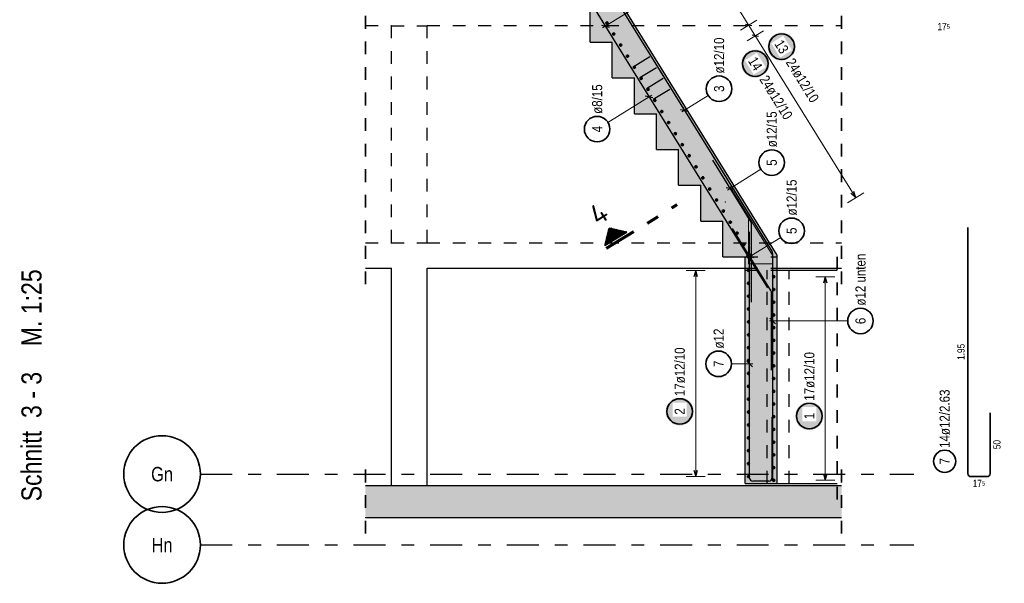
# Model space of a CAD drawing. Header units: millimetres. Extents: x 0 to 30.7, y 0 to 21.
# Tile 12 of 16: x 8.7 to 16.4, y 12.1 to 16.5. Entities that reach past the tile are written whole.
import ezdxf
from ezdxf.enums import TextEntityAlignment as Align

# ---------------------------------------------------------------- set-up
doc = ezdxf.new("R2010")
doc.units = ezdxf.units.MM
doc.linetypes.add('DASHDOTX2', pattern=[2, 1, -0.5, 0, -0.5])
doc.linetypes.add('HIDDEN', pattern=[0.375, 0.25, -0.125])
doc.layers.add('Achsen', color=7, linetype='Continuous', lineweight=20)
doc.layers.add('Schraffuren', color=7, linetype='Continuous', lineweight=20)
doc.styles.add('Arial Narrow', font='ARIALN.TTF')
doc.styles.add('isocp', font='isocp', dxfattribs={"width": 1.1})

msp = doc.modelspace()

# ---------------------------------------------------------------- hatches: boundary and pattern name
at = {"lineweight": 50}
h = msp.add_hatch(dxfattribs=at)
h.set_pattern_fill('Mau', color=4, scale=0.01, angle=481.78413, style=0, pattern_type=2)
h.set_pattern_definition([(481.78413, (0, 0), (-0.008500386, -0.0052672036), [])])
h.paths.add_polyline_path([(13.4346, 14.8711), (13.2646, 14.7657), (13.2969, 14.9034)])
at = {"lineweight": 25, "true_color": 0xffffff}
msp.add_hatch(color=7, dxfattribs=at).paths.add_polyline_path([(13.96, 13.4677), (13.9599, 13.4715), (13.9597, 13.4754), (13.9594, 13.4792), (13.9589, 13.483), (13.9583, 13.4868), (13.9576, 13.4906), (13.9567, 13.4943), (13.9557, 13.498), (13.9546, 13.5017), (13.9534, 13.5053), (13.952, 13.5089), (13.9505, 13.5124), (13.9489, 13.5159), (13.9471, 13.5193), (13.9453, 13.5227), (13.9433, 13.526), (13.9412, 13.5292), (13.939, 13.5323), (13.9367, 13.5354), (13.9343, 13.5384), (13.9317, 13.5413), (13.9291, 13.5441), (13.9264, 13.5468), (13.9236, 13.5494), (13.9207, 13.5519), (13.9177, 13.5544), (13.9147, 13.5567), (13.9115, 13.5589), (13.9083, 13.561), (13.905, 13.5629), (13.9016, 13.5648), (13.8982, 13.5666), (13.8947, 13.5682), (13.8912, 13.5697), (13.8876, 13.5711), (13.884, 13.5723), (13.8803, 13.5734), (13.8766, 13.5744), (13.8729, 13.5753), (13.8691, 13.576), (13.8653, 13.5766), (13.8615, 13.5771), (13.8577, 13.5774), (13.8538, 13.5776), (13.85, 13.5777), (13.8462, 13.5776), (13.8423, 13.5774), (13.8385, 13.5771), (13.8347, 13.5766), (13.8309, 13.576), (13.8271, 13.5753), (13.8234, 13.5744), (13.8197, 13.5734), (13.816, 13.5723), (13.8124, 13.5711), (13.8088, 13.5697), (13.8053, 13.5682), (13.8018, 13.5666), (13.7984, 13.5648), (13.795, 13.5629), (13.7917, 13.561), (13.7885, 13.5589), (13.7853, 13.5567), (13.7823, 13.5544), (13.7793, 13.5519), (13.7764, 13.5494), (13.7736, 13.5468), (13.7709, 13.5441), (13.7683, 13.5413), (13.7657, 13.5384), (13.7633, 13.5354), (13.761, 13.5323), (13.7588, 13.5292), (13.7567, 13.526), (13.7547, 13.5227), (13.7529, 13.5193), (13.7511, 13.5159), (13.7495, 13.5124), (13.748, 13.5089), (13.7466, 13.5053), (13.7454, 13.5017), (13.7443, 13.498), (13.7433, 13.4943), (13.7424, 13.4906), (13.7417, 13.4868), (13.7411, 13.483), (13.7406, 13.4792), (13.7403, 13.4754), (13.7401, 13.4715), (13.74, 13.4677), (13.7401, 13.4638), (13.7403, 13.46), (13.7406, 13.4562), (13.7411, 13.4524), (13.7417, 13.4486), (13.7424, 13.4448), (13.7433, 13.4411), (13.7443, 13.4374), (13.7454, 13.4337), (13.7466, 13.4301), (13.748, 13.4265), (13.7495, 13.4229), (13.7511, 13.4195), (13.7529, 13.416), (13.7547, 13.4127), (13.7567, 13.4094), (13.7588, 13.4062), (13.761, 13.403), (13.7633, 13.4), (13.7657, 13.397), (13.7683, 13.3941), (13.7709, 13.3913), (13.7736, 13.3886), (13.7764, 13.3859), (13.7793, 13.3834), (13.7823, 13.381), (13.7853, 13.3787), (13.7885, 13.3765), (13.7917, 13.3744), (13.795, 13.3724), (13.7984, 13.3706), (13.8018, 13.3688), (13.8053, 13.3672), (13.8088, 13.3657), (13.8124, 13.3643), (13.816, 13.3631), (13.8197, 13.3619), (13.8234, 13.361), (13.8271, 13.3601), (13.8309, 13.3594), (13.8347, 13.3588), (13.8385, 13.3583), (13.8423, 13.358), (13.8462, 13.3578), (13.85, 13.3577), (13.8538, 13.3578), (13.8577, 13.358), (13.8615, 13.3583), (13.8653, 13.3588), (13.8691, 13.3594), (13.8729, 13.3601), (13.8766, 13.361), (13.8803, 13.3619), (13.884, 13.3631), (13.8876, 13.3643), (13.8912, 13.3657), (13.8947, 13.3672), (13.8982, 13.3688), (13.9016, 13.3706), (13.905, 13.3724), (13.9083, 13.3744), (13.9115, 13.3765), (13.9147, 13.3787), (13.9177, 13.381), (13.9207, 13.3834), (13.9236, 13.3859), (13.9264, 13.3886), (13.9291, 13.3913), (13.9317, 13.3941), (13.9343, 13.397), (13.9367, 13.4), (13.939, 13.403), (13.9412, 13.4062), (13.9433, 13.4094), (13.9453, 13.4127), (13.9471, 13.416), (13.9489, 13.4195), (13.9505, 13.4229), (13.952, 13.4265), (13.9534, 13.4301), (13.9546, 13.4337), (13.9557, 13.4374), (13.9567, 13.4411), (13.9576, 13.4448), (13.9583, 13.4486), (13.9589, 13.4524), (13.9594, 13.4562), (13.9597, 13.46)])
at = {"layer": 'Schraffuren', "lineweight": 13, "true_color": 0xd7ffd7}
for points in [[(14.1886, 14.678), (14.6121, 14.678), (14.6121, 14.6922), (13.2241, 16.9322), (13.2241, 16.9339), (12.9741, 16.9339), (12.9741, 16.638), (13.1476, 16.638), (13.1476, 16.358), (13.3211, 16.358), (13.3211, 16.078), (13.4946, 16.078), (13.4946, 15.798), (13.6681, 15.798), (13.6681, 15.518), (13.8416, 15.518), (13.8416, 15.238), (14.0151, 15.238), (14.0151, 14.958), (14.1886, 14.958)], [(14.3622, 12.903), (14.6122, 12.903), (14.6122, 14.678), (14.3622, 14.678)], [(11.5922, 12.638), (11.5922, 12.888), (11.3888, 12.888), (11.3888, 12.638)], [(11.5922, 12.638), (11.8722, 12.638), (11.8722, 12.888), (11.5922, 12.888)], [(11.8722, 12.638), (15.1177, 12.638), (15.1177, 12.888), (11.8722, 12.888)]]:
    msp.add_hatch(color=254, dxfattribs=at).paths.add_polyline_path(points)
at = {"layer": 'Schraffuren', "lineweight": 25, "true_color": 0xffffff}
for points in [[(14.7579, 16.3231), (14.7578, 16.3269), (14.7576, 16.3307), (14.7573, 16.3345), (14.7568, 16.3384), (14.7562, 16.3422), (14.7555, 16.3459), (14.7546, 16.3497), (14.7536, 16.3534), (14.7525, 16.357), (14.7512, 16.3607), (14.7499, 16.3643), (14.7484, 16.3678), (14.7467, 16.3713), (14.745, 16.3747), (14.7431, 16.3781), (14.7411, 16.3813), (14.7391, 16.3846), (14.7369, 16.3877), (14.7345, 16.3908), (14.7321, 16.3938), (14.7296, 16.3967), (14.727, 16.3995), (14.7243, 16.4022), (14.7215, 16.4048), (14.7186, 16.4073), (14.7156, 16.4097), (14.7125, 16.412), (14.7094, 16.4142), (14.7062, 16.4163), (14.7029, 16.4183), (14.6995, 16.4202), (14.6961, 16.4219), (14.6926, 16.4235), (14.6891, 16.425), (14.6855, 16.4264), (14.6819, 16.4277), (14.6782, 16.4288), (14.6745, 16.4298), (14.6707, 16.4306), (14.667, 16.4314), (14.6632, 16.432), (14.6594, 16.4324), (14.6555, 16.4328), (14.6517, 16.433), (14.6479, 16.4331), (14.644, 16.433), (14.6402, 16.4328), (14.6364, 16.4324), (14.6326, 16.432), (14.6288, 16.4314), (14.625, 16.4306), (14.6213, 16.4298), (14.6175, 16.4288), (14.6139, 16.4277), (14.6102, 16.4264), (14.6067, 16.425), (14.6031, 16.4235), (14.5996, 16.4219), (14.5962, 16.4202), (14.5929, 16.4183), (14.5896, 16.4163), (14.5864, 16.4142), (14.5832, 16.412), (14.5801, 16.4097), (14.5772, 16.4073), (14.5743, 16.4048), (14.5714, 16.4022), (14.5687, 16.3995), (14.5661, 16.3967), (14.5636, 16.3938), (14.5612, 16.3908), (14.5589, 16.3877), (14.5567, 16.3846), (14.5546, 16.3813), (14.5526, 16.3781), (14.5507, 16.3747), (14.549, 16.3713), (14.5474, 16.3678), (14.5459, 16.3643), (14.5445, 16.3607), (14.5432, 16.357), (14.5421, 16.3534), (14.5411, 16.3497), (14.5403, 16.3459), (14.5395, 16.3422), (14.5389, 16.3384), (14.5385, 16.3345), (14.5381, 16.3307), (14.5379, 16.3269), (14.5379, 16.3231), (14.5379, 16.3192), (14.5381, 16.3154), (14.5385, 16.3116), (14.5389, 16.3077), (14.5395, 16.3039), (14.5403, 16.3002), (14.5411, 16.2964), (14.5421, 16.2927), (14.5432, 16.2891), (14.5445, 16.2854), (14.5459, 16.2818), (14.5474, 16.2783), (14.549, 16.2748), (14.5507, 16.2714), (14.5526, 16.2681), (14.5546, 16.2648), (14.5567, 16.2615), (14.5589, 16.2584), (14.5612, 16.2553), (14.5636, 16.2523), (14.5661, 16.2494), (14.5687, 16.2466), (14.5714, 16.2439), (14.5743, 16.2413), (14.5772, 16.2388), (14.5801, 16.2364), (14.5832, 16.2341), (14.5864, 16.2319), (14.5896, 16.2298), (14.5929, 16.2278), (14.5962, 16.2259), (14.5996, 16.2242), (14.6031, 16.2226), (14.6067, 16.2211), (14.6102, 16.2197), (14.6139, 16.2184), (14.6175, 16.2173), (14.6213, 16.2163), (14.625, 16.2155), (14.6288, 16.2147), (14.6326, 16.2141), (14.6364, 16.2137), (14.6402, 16.2133), (14.644, 16.2131), (14.6479, 16.2131), (14.6517, 16.2131), (14.6555, 16.2133), (14.6594, 16.2137), (14.6632, 16.2141), (14.667, 16.2147), (14.6707, 16.2155), (14.6745, 16.2163), (14.6782, 16.2173), (14.6819, 16.2184), (14.6855, 16.2197), (14.6891, 16.2211), (14.6926, 16.2226), (14.6961, 16.2242), (14.6995, 16.2259), (14.7029, 16.2278), (14.7062, 16.2298), (14.7094, 16.2319), (14.7125, 16.2341), (14.7156, 16.2364), (14.7186, 16.2388), (14.7215, 16.2413), (14.7243, 16.2439), (14.727, 16.2466), (14.7296, 16.2494), (14.7321, 16.2523), (14.7345, 16.2553), (14.7369, 16.2584), (14.7391, 16.2615), (14.7411, 16.2648), (14.7431, 16.2681), (14.745, 16.2714), (14.7467, 16.2748), (14.7484, 16.2783), (14.7499, 16.2818), (14.7512, 16.2854), (14.7525, 16.2891), (14.7536, 16.2927), (14.7546, 16.2964), (14.7555, 16.3002), (14.7562, 16.3039), (14.7568, 16.3077), (14.7573, 16.3116), (14.7576, 16.3154)], [(14.975, 13.4317), (14.9749, 13.4355), (14.9747, 13.4394), (14.9744, 13.4432), (14.9739, 13.447), (14.9733, 13.4508), (14.9726, 13.4546), (14.9717, 13.4583), (14.9707, 13.462), (14.9696, 13.4657), (14.9684, 13.4693), (14.967, 13.4729), (14.9655, 13.4764), (14.9639, 13.4799), (14.9621, 13.4833), (14.9603, 13.4867), (14.9583, 13.49), (14.9562, 13.4932), (14.954, 13.4963), (14.9517, 13.4994), (14.9493, 13.5024), (14.9467, 13.5053), (14.9441, 13.5081), (14.9414, 13.5108), (14.9386, 13.5134), (14.9357, 13.516), (14.9327, 13.5184), (14.9297, 13.5207), (14.9265, 13.5229), (14.9233, 13.525), (14.92, 13.5269), (14.9166, 13.5288), (14.9132, 13.5306), (14.9097, 13.5322), (14.9062, 13.5337), (14.9026, 13.5351), (14.899, 13.5363), (14.8953, 13.5374), (14.8916, 13.5384), (14.8879, 13.5393), (14.8841, 13.54), (14.8803, 13.5406), (14.8765, 13.5411), (14.8727, 13.5414), (14.8688, 13.5416), (14.865, 13.5417), (14.8612, 13.5416), (14.8573, 13.5414), (14.8535, 13.5411), (14.8497, 13.5406), (14.8459, 13.54), (14.8421, 13.5393), (14.8384, 13.5384), (14.8347, 13.5374), (14.831, 13.5363), (14.8274, 13.5351), (14.8238, 13.5337), (14.8203, 13.5322), (14.8168, 13.5306), (14.8134, 13.5288), (14.81, 13.5269), (14.8067, 13.525), (14.8035, 13.5229), (14.8003, 13.5207), (14.7973, 13.5184), (14.7943, 13.516), (14.7914, 13.5134), (14.7886, 13.5108), (14.7859, 13.5081), (14.7833, 13.5053), (14.7807, 13.5024), (14.7783, 13.4994), (14.776, 13.4963), (14.7738, 13.4932), (14.7717, 13.49), (14.7697, 13.4867), (14.7679, 13.4833), (14.7661, 13.4799), (14.7645, 13.4764), (14.763, 13.4729), (14.7616, 13.4693), (14.7604, 13.4657), (14.7593, 13.462), (14.7583, 13.4583), (14.7574, 13.4546), (14.7567, 13.4508), (14.7561, 13.447), (14.7556, 13.4432), (14.7553, 13.4394), (14.7551, 13.4355), (14.755, 13.4317), (14.7551, 13.4278), (14.7553, 13.424), (14.7556, 13.4202), (14.7561, 13.4164), (14.7567, 13.4126), (14.7574, 13.4088), (14.7583, 13.4051), (14.7593, 13.4014), (14.7604, 13.3977), (14.7616, 13.3941), (14.763, 13.3905), (14.7645, 13.3869), (14.7661, 13.3835), (14.7679, 13.38), (14.7697, 13.3767), (14.7717, 13.3734), (14.7738, 13.3702), (14.776, 13.367), (14.7783, 13.364), (14.7807, 13.361), (14.7833, 13.3581), (14.7859, 13.3553), (14.7886, 13.3526), (14.7914, 13.3499), (14.7943, 13.3474), (14.7973, 13.345), (14.8003, 13.3427), (14.8035, 13.3405), (14.8067, 13.3384), (14.81, 13.3364), (14.8134, 13.3346), (14.8168, 13.3328), (14.8203, 13.3312), (14.8238, 13.3297), (14.8274, 13.3283), (14.831, 13.3271), (14.8347, 13.3259), (14.8384, 13.325), (14.8421, 13.3241), (14.8459, 13.3234), (14.8497, 13.3228), (14.8535, 13.3223), (14.8573, 13.322), (14.8612, 13.3218), (14.865, 13.3217), (14.8688, 13.3218), (14.8727, 13.322), (14.8765, 13.3223), (14.8803, 13.3228), (14.8841, 13.3234), (14.8879, 13.3241), (14.8916, 13.325), (14.8953, 13.3259), (14.899, 13.3271), (14.9026, 13.3283), (14.9062, 13.3297), (14.9097, 13.3312), (14.9132, 13.3328), (14.9166, 13.3346), (14.92, 13.3364), (14.9233, 13.3384), (14.9265, 13.3405), (14.9297, 13.3427), (14.9327, 13.345), (14.9357, 13.3474), (14.9386, 13.3499), (14.9414, 13.3526), (14.9441, 13.3553), (14.9467, 13.3581), (14.9493, 13.361), (14.9517, 13.364), (14.954, 13.367), (14.9562, 13.3702), (14.9583, 13.3734), (14.9603, 13.3767), (14.9621, 13.38), (14.9639, 13.3835), (14.9655, 13.3869), (14.967, 13.3905), (14.9684, 13.3941), (14.9696, 13.3977), (14.9707, 13.4014), (14.9717, 13.4051), (14.9726, 13.4088), (14.9733, 13.4126), (14.9739, 13.4164), (14.9744, 13.4202), (14.9747, 13.424)]]:
    msp.add_hatch(color=7, dxfattribs=at).paths.add_polyline_path(points)
at = {"layer": 'Schraffuren', "lineweight": 50, "true_color": 0xffffff}
msp.add_hatch(color=7, dxfattribs=at).paths.add_polyline_path([(14.5515, 16.1896), (14.5514, 16.1935), (14.5512, 16.1973), (14.5509, 16.2011), (14.5504, 16.2049), (14.5498, 16.2087), (14.5491, 16.2125), (14.5482, 16.2162), (14.5472, 16.22), (14.5461, 16.2236), (14.5448, 16.2273), (14.5435, 16.2308), (14.542, 16.2344), (14.5403, 16.2379), (14.5386, 16.2413), (14.5367, 16.2446), (14.5348, 16.2479), (14.5327, 16.2511), (14.5305, 16.2543), (14.5282, 16.2574), (14.5257, 16.2603), (14.5232, 16.2632), (14.5206, 16.266), (14.5179, 16.2688), (14.5151, 16.2714), (14.5122, 16.2739), (14.5092, 16.2763), (14.5061, 16.2786), (14.503, 16.2808), (14.4998, 16.2829), (14.4965, 16.2849), (14.4931, 16.2868), (14.4897, 16.2885), (14.4862, 16.2901), (14.4827, 16.2916), (14.4791, 16.293), (14.4755, 16.2942), (14.4718, 16.2954), (14.4681, 16.2964), (14.4644, 16.2972), (14.4606, 16.298), (14.4568, 16.2986), (14.453, 16.299), (14.4492, 16.2994), (14.4453, 16.2996), (14.4415, 16.2996), (14.4376, 16.2996), (14.4338, 16.2994), (14.43, 16.299), (14.4262, 16.2986), (14.4224, 16.298), (14.4186, 16.2972), (14.4149, 16.2964), (14.4112, 16.2954), (14.4075, 16.2942), (14.4039, 16.293), (14.4003, 16.2916), (14.3967, 16.2901), (14.3933, 16.2885), (14.3898, 16.2868), (14.3865, 16.2849), (14.3832, 16.2829), (14.38, 16.2808), (14.3768, 16.2786), (14.3738, 16.2763), (14.3708, 16.2739), (14.3679, 16.2714), (14.3651, 16.2688), (14.3624, 16.266), (14.3597, 16.2632), (14.3572, 16.2603), (14.3548, 16.2574), (14.3525, 16.2543), (14.3503, 16.2511), (14.3482, 16.2479), (14.3462, 16.2446), (14.3444, 16.2413), (14.3426, 16.2379), (14.341, 16.2344), (14.3395, 16.2308), (14.3381, 16.2273), (14.3369, 16.2236), (14.3357, 16.22), (14.3347, 16.2162), (14.3339, 16.2125), (14.3332, 16.2087), (14.3326, 16.2049), (14.3321, 16.2011), (14.3318, 16.1973), (14.3315, 16.1935), (14.3315, 16.1896), (14.3315, 16.1858), (14.3318, 16.182), (14.3321, 16.1781), (14.3326, 16.1743), (14.3332, 16.1705), (14.3339, 16.1668), (14.3347, 16.163), (14.3357, 16.1593), (14.3369, 16.1556), (14.3381, 16.152), (14.3395, 16.1484), (14.341, 16.1449), (14.3426, 16.1414), (14.3444, 16.138), (14.3462, 16.1346), (14.3482, 16.1313), (14.3503, 16.1281), (14.3525, 16.125), (14.3548, 16.1219), (14.3572, 16.1189), (14.3597, 16.116), (14.3624, 16.1132), (14.3651, 16.1105), (14.3679, 16.1079), (14.3708, 16.1054), (14.3738, 16.103), (14.3768, 16.1006), (14.38, 16.0984), (14.3832, 16.0963), (14.3865, 16.0944), (14.3898, 16.0925), (14.3933, 16.0908), (14.3967, 16.0891), (14.4003, 16.0876), (14.4039, 16.0863), (14.4075, 16.085), (14.4112, 16.0839), (14.4149, 16.0829), (14.4186, 16.082), (14.4224, 16.0813), (14.4262, 16.0807), (14.43, 16.0802), (14.4338, 16.0799), (14.4376, 16.0797), (14.4415, 16.0796), (14.4453, 16.0797), (14.4492, 16.0799), (14.453, 16.0802), (14.4568, 16.0807), (14.4606, 16.0813), (14.4644, 16.082), (14.4681, 16.0829), (14.4718, 16.0839), (14.4755, 16.085), (14.4791, 16.0863), (14.4827, 16.0876), (14.4862, 16.0891), (14.4897, 16.0908), (14.4931, 16.0925), (14.4965, 16.0944), (14.4998, 16.0963), (14.503, 16.0984), (14.5061, 16.1006), (14.5092, 16.103), (14.5122, 16.1054), (14.5151, 16.1079), (14.5179, 16.1105), (14.5206, 16.1132), (14.5232, 16.116), (14.5257, 16.1189), (14.5282, 16.1219), (14.5305, 16.125), (14.5327, 16.1281), (14.5348, 16.1313), (14.5367, 16.1346), (14.5386, 16.138), (14.5403, 16.1414), (14.542, 16.1449), (14.5435, 16.1484), (14.5448, 16.152), (14.5461, 16.1556), (14.5472, 16.1593), (14.5482, 16.163), (14.5491, 16.1668), (14.5498, 16.1705), (14.5504, 16.1743), (14.5509, 16.1781), (14.5512, 16.182)])

# ---------------------------------------------------------------- linework, layer by layer
at = {"color": 2, "linetype": 'HIDDEN', "lineweight": 35, "ltscale": 0.25}
for p, q in [((11.3888, 14.463), (11.3888, 16.813)), ((15.1177, 14.463), (15.1177, 16.813)), ((15.0826, 12.778), (15.0826, 14.698)), ((11.3888, 12.513), (11.3888, 13.013)), ((15.1177, 12.513), (15.1177, 13.013))]:
    msp.add_line(p, q, dxfattribs=at)
at = {"color": 3, "linetype": 'HIDDEN', "lineweight": 25, "ltscale": 0.25}
for p, q in [((11.3888, 16.488), (11.5922, 16.488)), ((11.5922, 14.788), (11.5922, 16.488)), ((11.5922, 16.4856), (11.8722, 16.4856)), ((11.8722, 14.788), (11.8722, 16.488)), ((11.8722, 16.488), (15.1177, 16.488)), ((11.3888, 14.788), (11.5922, 14.788)), ((11.5922, 14.788), (11.8722, 14.788)), ((11.8722, 14.788), (15.1177, 14.788)), ((14.3622, 14.678), (14.6121, 14.678)), ((14.3622, 14.588), (14.6121, 14.588)), ((14.3622, 14.573), (14.6122, 14.573)), ((14.5352, 12.903), (14.5352, 14.573)), ((14.7082, 12.903), (14.7082, 14.573))]:
    msp.add_line(p, q, dxfattribs=at)
at = {"color": 9, "linetype": 'Continuous', "lineweight": 0}
for p, q in [((14.2444, 15.2265), (14.5761, 14.6911)), ((14.3882, 14.6231), (14.3882, 14.9771)), ((14.5761, 14.6911), (14.5762, 14.6231)), ((14.5762, 14.6231), (14.3882, 14.6231))]:
    msp.add_line(p, q, dxfattribs=at)
at = {"color": 1, "linetype": 'DASHDOTX2', "lineweight": 70, "ltscale": 0.25}
msp.add_line((13.2777, 14.7445), (13.8303, 15.0868), dxfattribs=at)
at = {"color": 2, "linetype": 'Continuous', "lineweight": 35}
for p, q in [((13.2646, 14.7657), (13.2969, 14.9034)), ((13.2969, 14.9034), (13.4346, 14.8711)), ((16.1058, 12.9821), (16.1058, 14.9081)), ((13.2646, 14.7657), (13.4346, 14.8711)), ((16.2807, 13.4581), (16.2807, 12.9821)), ((16.2567, 12.9581), (16.1298, 12.9581))]:
    msp.add_line(p, q, dxfattribs=at)
at = {"color": 3, "linetype": 'Continuous', "lineweight": 25}
for p, q in [((11.3888, 14.588), (11.5922, 14.588)), ((11.5922, 12.888), (11.5922, 14.588)), ((11.8722, 14.588), (14.3622, 14.588)), ((11.8722, 12.888), (11.8722, 14.588)), ((14.6121, 14.588), (15.1177, 14.588)), ((14.6122, 14.573), (15.0826, 14.573)), ((13.975, 14.572), (13.9616, 14.522)), ((13.9884, 14.522), (13.975, 14.572)), ((13.9616, 13.009), (13.975, 12.959)), ((13.975, 12.959), (13.9884, 13.009)), ((14.6122, 12.903), (15.0826, 12.903))]:
    msp.add_line(p, q, dxfattribs=at)
at = {"color": 5, "linetype": 'Continuous', "lineweight": 18}
for p, q in [((14.05, 14.572), (13.9, 14.572)), ((13.975, 12.959), (13.975, 14.572)), ((13.9, 12.959), (14.05, 12.959))]:
    msp.add_line(p, q, dxfattribs=at)
at = {"color": 9, "linetype": 'Continuous', "lineweight": 0}
for centre in [(14.2067, 15.1067), (14.6122, 14.678)]:
    msp.add_circle(centre, 0.00111, dxfattribs=at)
at = {"color": 4, "linetype": 'Continuous', "lineweight": 50}
for centre, radius in [((14.3882, 14.572), 0.006), ((14.3882, 14.572), 0.006), ((14.3882, 14.572), 0.0054), ((14.3882, 14.572), 0.0042), ((14.3882, 14.572), 0.003), ((14.3882, 14.572), 0.0018), ((14.3882, 14.572), 0.0006), ((14.3882, 14.4712), 0.006), ((14.3882, 14.4712), 0.006), ((14.3882, 14.4712), 0.0054), ((14.3882, 14.4712), 0.0042), ((14.3882, 14.4712), 0.003), ((14.3882, 14.4712), 0.0018), ((14.3882, 14.4712), 0.0006), ((14.3882, 14.3704), 0.006), ((14.3882, 14.3704), 0.006), ((14.3882, 14.3704), 0.0054), ((14.3882, 14.3704), 0.0042), ((14.3882, 14.3704), 0.003), ((14.3882, 14.3704), 0.0018), ((14.3882, 14.3704), 0.0006), ((14.3882, 14.2695), 0.006), ((14.3882, 14.2695), 0.006), ((14.3882, 14.2695), 0.0054), ((14.3882, 14.2695), 0.0042), ((14.3882, 14.2695), 0.003), ((14.3882, 14.2695), 0.0018), ((14.3882, 14.2695), 0.0006), ((14.3882, 14.1687), 0.006), ((14.3882, 14.1687), 0.006), ((14.3882, 14.1687), 0.0054), ((14.3882, 14.1687), 0.0042), ((14.3882, 14.1687), 0.003), ((14.3882, 14.1687), 0.0018), ((14.3882, 14.1687), 0.0006), ((14.3882, 14.0679), 0.006), ((14.3882, 14.0679), 0.006), ((14.3882, 14.0679), 0.0054), ((14.3882, 14.0679), 0.0042), ((14.3882, 14.0679), 0.003), ((14.3882, 14.0679), 0.0018), ((14.3882, 14.0679), 0.0006), ((14.3882, 13.9671), 0.006), ((14.3882, 13.9671), 0.006), ((14.3882, 13.9671), 0.0054), ((14.3882, 13.9671), 0.0042), ((14.3882, 13.9671), 0.003), ((14.3882, 13.9671), 0.0018), ((14.3882, 13.9671), 0.0006), ((14.3882, 13.8663), 0.006), ((14.3882, 13.8663), 0.006), ((14.3882, 13.8663), 0.0054), ((14.3882, 13.8663), 0.0042), ((14.3882, 13.8663), 0.003), ((14.3882, 13.8663), 0.0018), ((14.3882, 13.8663), 0.0006), ((14.3882, 13.7655), 0.006), ((14.3882, 13.7655), 0.006), ((14.3882, 13.7655), 0.0054), ((14.3882, 13.7655), 0.0042), ((14.3882, 13.7655), 0.003), ((14.3882, 13.7655), 0.0018), ((14.3882, 13.7655), 0.0006), ((14.3882, 13.6647), 0.006), ((14.3882, 13.6647), 0.006), ((14.3882, 13.6647), 0.0054), ((14.3882, 13.6647), 0.0042), ((14.3882, 13.6647), 0.003), ((14.3882, 13.6647), 0.0018), ((14.3882, 13.6647), 0.0006), ((14.3882, 13.5639), 0.006), ((14.3882, 13.5639), 0.006), ((14.3882, 13.5639), 0.0054), ((14.3882, 13.5639), 0.0042), ((14.3882, 13.5639), 0.003), ((14.3882, 13.5639), 0.0018), ((14.3882, 13.5639), 0.0006), ((14.3882, 13.463), 0.006), ((14.3882, 13.463), 0.006), ((14.3882, 13.463), 0.0054), ((14.3882, 13.463), 0.0042), ((14.3882, 13.463), 0.003), ((14.3882, 13.463), 0.0018), ((14.3882, 13.463), 0.0006), ((14.3882, 13.3622), 0.006), ((14.3882, 13.3622), 0.006), ((14.3882, 13.3622), 0.0054), ((14.3882, 13.3622), 0.0042), ((14.3882, 13.3622), 0.003), ((14.3882, 13.3622), 0.0018), ((14.3882, 13.3622), 0.0006), ((14.3882, 13.2614), 0.006), ((14.3882, 13.2614), 0.006), ((14.3882, 13.2614), 0.0054), ((14.3882, 13.2614), 0.0042), ((14.3882, 13.2614), 0.003), ((14.3882, 13.2614), 0.0018), ((14.3882, 13.2614), 0.0006), ((14.3882, 13.1606), 0.006), ((14.3882, 13.1606), 0.006), ((14.3882, 13.1606), 0.0054), ((14.3882, 13.1606), 0.0042), ((14.3882, 13.1606), 0.003), ((14.3882, 13.1606), 0.0018), ((14.3882, 13.1606), 0.0006), ((14.3882, 13.0598), 0.006), ((14.3882, 13.0598), 0.006), ((14.3882, 13.0598), 0.0054), ((14.3882, 13.0598), 0.0042), ((14.3882, 13.0598), 0.003), ((14.3882, 13.0598), 0.0018), ((14.3882, 13.0598), 0.0006), ((14.3882, 12.959), 0.006), ((14.3882, 12.959), 0.006), ((14.3882, 12.959), 0.0054), ((14.3882, 12.959), 0.0042), ((14.3882, 12.959), 0.003), ((14.3882, 12.959), 0.0018), ((14.3882, 12.959), 0.0006)]:
    msp.add_circle(centre, radius, dxfattribs=at)
at = {"color": 2, "linetype": 'Continuous', "lineweight": 35}
for centre, radius in [((13.85, 13.4677), 0.1), ((15.9247, 13.0777), 0.0875)]:
    msp.add_circle(centre, radius, dxfattribs=at)
for centre, start, end in [((16.1298, 12.9821), 180, 270), ((16.2567, 12.9821), 270, 0)]:
    msp.add_arc(centre, 0.024, start, end, dxfattribs=at)
at = {"layer": 'Achsen', "color": 3, "linetype": 'DASHDOTX2', "lineweight": 25, "ltscale": 0.25}
for p, q in [((10.0962, 12.978), (15.684, 12.978)), ((10.0962, 12.423), (15.684, 12.423))]:
    msp.add_line(p, q, dxfattribs=at)
at = {"layer": 'Achsen', "color": 2, "linetype": 'Continuous', "lineweight": 35}
for centre in [(9.7962, 12.978), (9.7962, 12.423)]:
    msp.add_circle(centre, 0.3, dxfattribs=at)
at = {"layer": 'Schraffuren', "color": 3, "linetype": 'Continuous', "lineweight": 25}
for p, q in [((13.0496, 17.1758), (14.5735, 14.7165)), ((13.0115, 16.8956), (14.5366, 14.4344)), ((13.1476, 16.358), (13.1476, 16.638)), ((13.1927, 16.6032), (13.4932, 16.1183)), ((13.2367, 16.4903), (13.2975, 16.476)), ((14.4148, 16.4857), (14.3661, 16.4971)), ((13.1476, 16.358), (13.3211, 16.358)), ((13.3211, 16.078), (13.3211, 16.358)), ((14.4671, 16.4012), (14.4184, 16.4126)), ((13.4856, 16.1646), (13.6149, 16.2447)), ((13.5379, 16.0801), (13.6672, 16.1602)), ((13.3211, 16.078), (13.4946, 16.078)), ((13.4946, 15.798), (13.4946, 16.078)), ((13.5903, 15.9956), (13.7196, 16.0757)), ((13.6426, 15.9111), (13.7719, 15.9912)), ((13.6407, 15.9222), (13.5798, 15.9365)), ((13.8563, 15.8321), (13.9171, 15.8178)), ((13.4946, 15.798), (13.6681, 15.798)), ((13.6681, 15.518), (13.6681, 15.798)), ((13.6681, 15.518), (13.8416, 15.518)), ((13.8416, 15.238), (13.8416, 15.518)), ((14.4087, 14.9491), (14.1083, 15.434)), ((13.8416, 15.238), (14.0151, 15.238)), ((14.0151, 14.958), (14.0151, 15.238)), ((14.2144, 15.2207), (14.2753, 15.2064)), ((15.228, 15.1397), (15.213, 15.1893)), ((15.1903, 15.1751), (15.228, 15.1397)), ((14.0151, 14.958), (14.1886, 14.958)), ((14.1886, 14.678), (14.1886, 14.958)), ((14.5642, 14.4153), (14.2637, 14.9002)), ((14.4123, 14.3239), (14.4123, 14.9365)), ((14.3972, 12.947), (14.3972, 14.873)), ((14.1886, 14.678), (14.3622, 14.678)), ((14.3622, 12.903), (14.3622, 14.678)), ((14.3699, 14.687), (14.4307, 14.6727)), ((14.5771, 14.7039), (14.5771, 14.1107)), ((14.5771, 14.653), (14.5771, 12.933)), ((14.6121, 14.678), (14.6121, 14.6922)), ((14.6121, 12.903), (14.6121, 14.678)), ((14.99, 14.522), (14.9766, 14.472)), ((15.0034, 14.472), (14.99, 14.522)), ((14.5678, 13.7902), (14.5678, 14.4027)), ((14.555, 14.1982), (14.5992, 14.154)), ((14.4193, 13.8183), (14.3751, 13.8625)), ((14.5721, 13.423), (14.5721, 12.947)), ((14.9766, 12.979), (14.99, 12.929)), ((14.99, 12.929), (15.0034, 12.979)), ((11.3888, 12.888), (11.5922, 12.888)), ((11.5922, 12.888), (11.8722, 12.888)), ((11.8722, 12.888), (15.1177, 12.888)), ((14.3622, 12.903), (14.6122, 12.903)), ((14.5481, 12.923), (14.4212, 12.923)), ((11.3888, 12.638), (11.5922, 12.638)), ((11.5922, 12.638), (11.8722, 12.638)), ((11.8722, 12.638), (15.1177, 12.638))]:
    msp.add_line(p, q, dxfattribs=at)
at = {"layer": 'Schraffuren', "color": 5, "linetype": 'Continuous', "lineweight": 18}
for p, q in [((14.024, 17.0828), (15.228, 15.1397)), ((13.6235, 16.704), (13.2459, 16.47)), ((14.4542, 16.5309), (14.3267, 16.4519)), ((14.5065, 16.4464), (14.379, 16.3674)), ((13.2883, 15.7299), (13.6315, 15.9425)), ((14.0732, 15.9404), (13.8655, 15.8117)), ((14.4855, 15.3627), (14.2236, 15.2004)), ((15.1642, 15.1002), (15.2917, 15.1792)), ((14.6409, 14.8289), (14.379, 14.6667)), ((15.065, 14.522), (14.915, 14.522)), ((14.99, 14.522), (14.99, 12.929)), ((15.1654, 14.1761), (14.5521, 14.1761)), ((14.2547, 13.8404), (14.4222, 13.8404)), ((14.915, 12.929), (15.065, 12.929))]:
    msp.add_line(p, q, dxfattribs=at)
at = {"layer": 'Schraffuren', "color": 4, "linetype": 'Continuous', "lineweight": 50}
for centre, radius in [((13.2798, 16.5082), 0.006), ((13.2798, 16.5082), 0.006), ((13.2798, 16.5082), 0.0054), ((13.2798, 16.5082), 0.0042), ((13.2798, 16.5082), 0.003), ((13.2798, 16.5082), 0.0018), ((13.2798, 16.5082), 0.0006), ((13.3335, 16.4216), 0.006), ((13.3335, 16.4216), 0.006), ((13.3335, 16.4216), 0.0054), ((13.3335, 16.4216), 0.0042), ((13.3335, 16.4216), 0.003), ((13.3335, 16.4216), 0.0018), ((13.3335, 16.4216), 0.0006), ((13.3871, 16.335), 0.006), ((13.3871, 16.335), 0.006), ((13.3871, 16.335), 0.0054), ((13.3871, 16.335), 0.0042), ((13.3871, 16.335), 0.003), ((13.3871, 16.335), 0.0018), ((13.3871, 16.335), 0.0006), ((13.4408, 16.2484), 0.006), ((13.4408, 16.2484), 0.006), ((13.4408, 16.2484), 0.0054), ((13.4408, 16.2484), 0.0042), ((13.4408, 16.2484), 0.003), ((13.4408, 16.2484), 0.0018), ((13.4408, 16.2484), 0.0006), ((13.4945, 16.1618), 0.006), ((13.4945, 16.1618), 0.006), ((13.4945, 16.1618), 0.0054), ((13.4945, 16.1618), 0.0042), ((13.4945, 16.1618), 0.003), ((13.4945, 16.1618), 0.0018), ((13.4945, 16.1618), 0.0006), ((13.5481, 16.0752), 0.006), ((13.5481, 16.0752), 0.006), ((13.5481, 16.0752), 0.0054), ((13.5481, 16.0752), 0.0042), ((13.5481, 16.0752), 0.003), ((13.5481, 16.0752), 0.0018), ((13.5481, 16.0752), 0.0006), ((13.6018, 15.9886), 0.006), ((13.6018, 15.9886), 0.006), ((13.6018, 15.9886), 0.0054), ((13.6018, 15.9886), 0.0042), ((13.6018, 15.9886), 0.003), ((13.6018, 15.9886), 0.0018), ((13.6018, 15.9886), 0.0006), ((13.6554, 15.902), 0.006), ((13.6554, 15.902), 0.006), ((13.6554, 15.902), 0.0054), ((13.6554, 15.902), 0.0042), ((13.6554, 15.902), 0.003), ((13.6554, 15.902), 0.0018), ((13.6554, 15.902), 0.0006), ((13.7091, 15.8154), 0.006), ((13.7091, 15.8154), 0.006), ((13.7091, 15.8154), 0.0054), ((13.7091, 15.8154), 0.0042), ((13.7091, 15.8154), 0.003), ((13.7091, 15.8154), 0.0018), ((13.7091, 15.8154), 0.0006), ((13.7628, 15.7288), 0.006), ((13.7628, 15.7288), 0.006), ((13.7628, 15.7288), 0.0054), ((13.7628, 15.7288), 0.0042), ((13.7628, 15.7288), 0.003), ((13.7628, 15.7288), 0.0018), ((13.7628, 15.7288), 0.0006), ((13.8164, 15.6422), 0.006), ((13.8164, 15.6422), 0.006), ((13.8164, 15.6422), 0.0054), ((13.8164, 15.6422), 0.0042), ((13.8164, 15.6422), 0.003), ((13.8164, 15.6422), 0.0018), ((13.8164, 15.6422), 0.0006), ((13.8701, 15.5556), 0.006), ((13.8701, 15.5556), 0.006), ((13.8701, 15.5556), 0.0054), ((13.8701, 15.5556), 0.0042), ((13.8701, 15.5556), 0.003), ((13.8701, 15.5556), 0.0018), ((13.8701, 15.5556), 0.0006), ((13.9237, 15.469), 0.006), ((13.9237, 15.469), 0.006), ((13.9237, 15.469), 0.0054), ((13.9237, 15.469), 0.0042), ((13.9237, 15.469), 0.003), ((13.9237, 15.469), 0.0018), ((13.9237, 15.469), 0.0006), ((13.9774, 15.3824), 0.006), ((13.9774, 15.3824), 0.006), ((13.9774, 15.3824), 0.0054), ((13.9774, 15.3824), 0.0042), ((13.9774, 15.3824), 0.003), ((13.9774, 15.3824), 0.0018), ((13.9774, 15.3824), 0.0006), ((14.0311, 15.2958), 0.006), ((14.0311, 15.2958), 0.006), ((14.0311, 15.2958), 0.0054), ((14.0311, 15.2958), 0.0042), ((14.0311, 15.2958), 0.003), ((14.0311, 15.2958), 0.0018), ((14.0311, 15.2958), 0.0006), ((14.0847, 15.2092), 0.006), ((14.0847, 15.2092), 0.006), ((14.0847, 15.2092), 0.0054), ((14.0847, 15.2092), 0.0042), ((14.0847, 15.2092), 0.003), ((14.0847, 15.2092), 0.0018), ((14.0847, 15.2092), 0.0006), ((14.1384, 15.1226), 0.006), ((14.1384, 15.1226), 0.006), ((14.1384, 15.1226), 0.0054), ((14.1384, 15.1226), 0.0042), ((14.1384, 15.1226), 0.003), ((14.1384, 15.1226), 0.0018), ((14.1384, 15.1226), 0.0006), ((14.192, 15.036), 0.006), ((14.192, 15.036), 0.006), ((14.192, 15.036), 0.0054), ((14.192, 15.036), 0.0042), ((14.192, 15.036), 0.003), ((14.192, 15.036), 0.0018), ((14.192, 15.036), 0.0006), ((14.2457, 14.9494), 0.006), ((14.2457, 14.9494), 0.006), ((14.2457, 14.9494), 0.0054), ((14.2457, 14.9494), 0.0042), ((14.2457, 14.9494), 0.003), ((14.2457, 14.9494), 0.0018), ((14.2457, 14.9494), 0.0006), ((14.2994, 14.8628), 0.006), ((14.2994, 14.8628), 0.006), ((14.2994, 14.8628), 0.0054), ((14.2994, 14.8628), 0.0042), ((14.2994, 14.8628), 0.003), ((14.2994, 14.8628), 0.0018), ((14.2994, 14.8628), 0.0006), ((14.353, 14.7762), 0.006), ((14.353, 14.7762), 0.006), ((14.353, 14.7762), 0.0054), ((14.353, 14.7762), 0.0042), ((14.353, 14.7762), 0.003), ((14.353, 14.7762), 0.0018), ((14.353, 14.7762), 0.0006), ((14.4067, 14.6896), 0.006), ((14.4067, 14.6896), 0.006), ((14.4067, 14.6896), 0.0054), ((14.4067, 14.6896), 0.0042), ((14.4067, 14.6896), 0.003), ((14.4067, 14.6896), 0.0018), ((14.4067, 14.6896), 0.0006), ((14.5861, 14.522), 0.006), ((14.5861, 14.522), 0.006), ((14.5861, 14.522), 0.0054), ((14.5861, 14.522), 0.0042), ((14.5861, 14.522), 0.003), ((14.5861, 14.522), 0.0018), ((14.5861, 14.522), 0.0006), ((14.5861, 14.4224), 0.006), ((14.5861, 14.4224), 0.006), ((14.5861, 14.4224), 0.0054), ((14.5861, 14.4224), 0.0042), ((14.5861, 14.4224), 0.003), ((14.5861, 14.4224), 0.0018), ((14.5861, 14.4224), 0.0006), ((14.5861, 14.3229), 0.006), ((14.5861, 14.3229), 0.006), ((14.5861, 14.3229), 0.0054), ((14.5861, 14.3229), 0.0042), ((14.5861, 14.3229), 0.003), ((14.5861, 14.3229), 0.0018), ((14.5861, 14.3229), 0.0006), ((14.5861, 14.2233), 0.006), ((14.5861, 14.2233), 0.006), ((14.5861, 14.2233), 0.0054), ((14.5861, 14.2233), 0.0042), ((14.5861, 14.2233), 0.003), ((14.5861, 14.2233), 0.0018), ((14.5861, 14.2233), 0.0006), ((14.5861, 14.1237), 0.006), ((14.5861, 14.1237), 0.006), ((14.5861, 14.1237), 0.0054), ((14.5861, 14.1237), 0.0042), ((14.5861, 14.1237), 0.003), ((14.5861, 14.1237), 0.0018), ((14.5861, 14.1237), 0.0006), ((14.5861, 14.0242), 0.006), ((14.5861, 14.0242), 0.006), ((14.5861, 14.0242), 0.0054), ((14.5861, 14.0242), 0.0042), ((14.5861, 14.0242), 0.003), ((14.5861, 14.0242), 0.0018), ((14.5861, 14.0242), 0.0006), ((14.5861, 13.9246), 0.006), ((14.5861, 13.9246), 0.006), ((14.5861, 13.9246), 0.0054), ((14.5861, 13.9246), 0.0042), ((14.5861, 13.9246), 0.003), ((14.5861, 13.9246), 0.0018), ((14.5861, 13.9246), 0.0006), ((14.5861, 13.825), 0.006), ((14.5861, 13.825), 0.006), ((14.5861, 13.825), 0.0054), ((14.5861, 13.825), 0.0042), ((14.5861, 13.825), 0.003), ((14.5861, 13.825), 0.0018), ((14.5861, 13.825), 0.0006), ((14.5861, 13.7255), 0.006), ((14.5861, 13.7255), 0.006), ((14.5861, 13.7255), 0.0054), ((14.5861, 13.7255), 0.0042), ((14.5861, 13.7255), 0.003), ((14.5861, 13.7255), 0.0018), ((14.5861, 13.7255), 0.0006), ((14.5861, 13.6259), 0.006), ((14.5861, 13.6259), 0.006), ((14.5861, 13.6259), 0.0054), ((14.5861, 13.6259), 0.0042), ((14.5861, 13.6259), 0.003), ((14.5861, 13.6259), 0.0018), ((14.5861, 13.6259), 0.0006), ((14.5861, 13.5264), 0.006), ((14.5861, 13.5264), 0.006), ((14.5861, 13.5264), 0.0054), ((14.5861, 13.5264), 0.0042), ((14.5861, 13.5264), 0.003), ((14.5861, 13.5264), 0.0018), ((14.5861, 13.5264), 0.0006), ((14.5861, 13.4268), 0.006), ((14.5861, 13.4268), 0.006), ((14.5861, 13.4268), 0.0054), ((14.5861, 13.4268), 0.0042), ((14.5861, 13.4268), 0.003), ((14.5861, 13.4268), 0.0018), ((14.5861, 13.4268), 0.0006), ((14.5861, 13.3272), 0.006), ((14.5861, 13.3272), 0.006), ((14.5861, 13.3272), 0.0054), ((14.5861, 13.3272), 0.0042), ((14.5861, 13.3272), 0.003), ((14.5861, 13.3272), 0.0018), ((14.5861, 13.3272), 0.0006), ((14.5861, 13.2277), 0.006), ((14.5861, 13.2277), 0.006), ((14.5861, 13.2277), 0.0054), ((14.5861, 13.2277), 0.0042), ((14.5861, 13.2277), 0.003), ((14.5861, 13.2277), 0.0018), ((14.5861, 13.2277), 0.0006), ((14.5861, 13.1281), 0.006), ((14.5861, 13.1281), 0.006), ((14.5861, 13.1281), 0.0054), ((14.5861, 13.1281), 0.0042), ((14.5861, 13.1281), 0.003), ((14.5861, 13.1281), 0.0018), ((14.5861, 13.1281), 0.0006), ((14.5861, 13.0285), 0.006), ((14.5861, 13.0285), 0.006), ((14.5861, 13.0285), 0.0054), ((14.5861, 13.0285), 0.0042), ((14.5861, 13.0285), 0.003), ((14.5861, 13.0285), 0.0018), ((14.5861, 13.0285), 0.0006), ((14.5861, 12.929), 0.006), ((14.5861, 12.929), 0.006), ((14.5861, 12.929), 0.0054), ((14.5861, 12.929), 0.0042), ((14.5861, 12.929), 0.003), ((14.5861, 12.929), 0.0018), ((14.5861, 12.929), 0.0006)]:
    msp.add_circle(centre, radius, dxfattribs=at)
at = {"layer": 'Schraffuren', "color": 2, "linetype": 'Continuous', "lineweight": 35}
for centre in [(14.6479, 16.3231), (14.4415, 16.1896), (14.1582, 15.9931), (13.2033, 15.6772), (14.5705, 15.4154), (14.7259, 14.8816), (15.2654, 14.1761), (14.1547, 13.8404), (14.865, 13.4317)]:
    msp.add_circle(centre, 0.1, dxfattribs=at)
at = {"layer": 'Schraffuren', "color": 9, "linetype": 'Continuous', "lineweight": 0}
msp.add_circle((11.3888, 12.638), 0.00111, dxfattribs=at)
at = {"layer": 'Schraffuren', "color": 3, "linetype": 'Continuous', "lineweight": 25}
for centre, start, end in [((14.3883, 14.9365), 0, 31.78413), ((14.5531, 14.7039), 0, 31.78413), ((14.5438, 14.4027), 0, 31.78413), ((14.4212, 12.947), 180, 270), ((14.5481, 12.947), 270, 0)]:
    msp.add_arc(centre, 0.024, start, end, dxfattribs=at)

# ---------------------------------------------------------------- texts
at = {"color": 2, "lineweight": 35, "style": 'isocp', "width": 1.15}
msp.add_text('4', height=0.1575, rotation=31.78413, dxfattribs=at).set_placement((13.2572, 14.9502), align=Align.CENTER)
at = {"color": 1, "lineweight": 70, "style": 'Arial Narrow'}
msp.add_text('Schnitt  3 - 3    M. 1:25', height=0.1575, rotation=90, dxfattribs=at).set_placement((8.8526, 12.7645))
at = {"color": 3, "lineweight": 25, "char_height": 0.05625, "attachment_point": 1, "line_spacing_factor": 0.9, "style": 'Arial Narrow'}
for insert in [(15.8683, 16.5075), (16.1445, 12.9331)]:
    msp.add_mtext('17{\\A1;\\H.6x;\\S5;}', dxfattribs=dict(at, insert=insert))
at = {"color": 3, "lineweight": 25, "char_height": 0.05625, "attachment_point": 1, "rotation": 90, "line_spacing_factor": 0.9, "style": 'Arial Narrow'}
for s, insert in [('1.95', (16.0245, 13.8712)), ('50', (16.3057, 13.1727))]:
    msp.add_mtext(s, dxfattribs=dict(at, insert=insert))
at = {"color": 2, "lineweight": 35, "attachment_point": 1, "rotation": 90, "line_spacing_factor": 0.9, "style": 'Arial Narrow'}
for s, insert, char_height in [('14ø12/2.63', (15.8853, 13.1827), 0.07875), ('7', (15.8853, 13.0529), 0.0788)]:
    msp.add_mtext(s, dxfattribs=dict(at, insert=insert, char_height=char_height))
at = {"layer": 'Achsen', "color": 4, "lineweight": 50, "style": 'Arial Narrow'}
for s, p in [('Gn', (9.7962, 12.9771)), ('Hn', (9.7962, 12.4221))]:
    msp.add_text(s, height=0.1125, dxfattribs=at).set_placement(p, align=Align.MIDDLE_CENTER)
at = {"layer": 'Schraffuren', "color": 2, "lineweight": 35, "attachment_point": 1, "rotation": 90, "line_spacing_factor": 0.9, "style": 'Arial Narrow'}
for s, insert, char_height in [('ø12/10', (14.1188, 16.1131), 0.07875), ('ø8/15', (13.164, 15.7972), 0.07875), ('3', (14.1188, 15.9683), 0.0788), ('ø12/15', (14.5311, 15.5354), 0.07875), ('4', (13.164, 15.6524), 0.0788), ('5', (14.5311, 15.3906), 0.0788), ('ø12/15', (14.6866, 15.0016), 0.07875), ('5', (14.6866, 14.8568), 0.0788), ('ø12 unten', (15.2261, 14.2961), 0.07875), ('6', (15.2261, 14.1513), 0.0788), ('ø12', (14.1153, 13.9604), 0.07875), ('7', (14.1153, 13.8156), 0.0788)]:
    msp.add_mtext(s, dxfattribs=dict(at, insert=insert, char_height=char_height))

# ---------------------------------------------------------------- next in the draw order: texts
at = {"color": 2, "lineweight": 35, "attachment_point": 1, "rotation": 90, "line_spacing_factor": 0.9, "style": 'Arial Narrow', "bg_fill": 3, "box_fill_scale": 1.2, "bg_fill_color": 256, "bg_fill_true_color": 13158600, "bg_fill_transparency": 0}
for s, insert, char_height in [('17ø12/10', (13.8106, 13.5877), 0.07875), ('2', (13.8106, 13.4429), 0.0788)]:
    msp.add_mtext(s, dxfattribs=dict(at, insert=insert, char_height=char_height))
at = {"layer": 'Schraffuren', "color": 2, "lineweight": 35, "attachment_point": 1, "line_spacing_factor": 0.9, "style": 'Arial Narrow', "bg_fill": 3, "box_fill_scale": 1.2, "bg_fill_color": 256, "bg_fill_true_color": 13158600, "bg_fill_transparency": 0}
for s, insert, char_height, rotation in [('13', (14.6552, 16.386), 0.07875, 301.78413), ('14', (14.4488, 16.2525), 0.07875, 301.78413), ('17ø12/10', (14.8256, 13.5517), 0.07875, 90), ('1', (14.8256, 13.4069), 0.0788, 90)]:
    msp.add_mtext(s, dxfattribs=dict(at, insert=insert, char_height=char_height, rotation=rotation))

# ---------------------------------------------------------------- next in the draw order: texts
at = {"layer": 'Schraffuren', "color": 2, "lineweight": 35, "insert": (14.7445, 16.2418), "char_height": 0.07875, "attachment_point": 1, "rotation": 301.78413, "line_spacing_factor": 0.9, "style": 'Arial Narrow', "bg_fill": 3, "box_fill_scale": 1.2, "bg_fill_color": 256, "bg_fill_true_color": 13158600, "bg_fill_transparency": 0}
msp.add_mtext('24ø12/10', dxfattribs=at)

# ---------------------------------------------------------------- next in the draw order: texts
at = {"layer": 'Schraffuren', "color": 2, "lineweight": 35, "insert": (14.5382, 16.1084), "char_height": 0.07875, "attachment_point": 1, "rotation": 301.78413, "line_spacing_factor": 0.9, "style": 'Arial Narrow', "bg_fill": 3, "box_fill_scale": 1.2, "bg_fill_color": 256, "bg_fill_true_color": 13158600, "bg_fill_transparency": 0}
msp.add_mtext('24ø12/10', dxfattribs=at)

# ---------------------------------------------------------------- next in the draw order: linework, layer by layer
at = {"layer": 'Schraffuren', "color": 3, "linetype": 'Continuous', "lineweight": 25}
msp.add_line((14.6121, 14.6922), (13.2241, 16.9322), dxfattribs=at)

doc.saveas('drawing.dxf')
